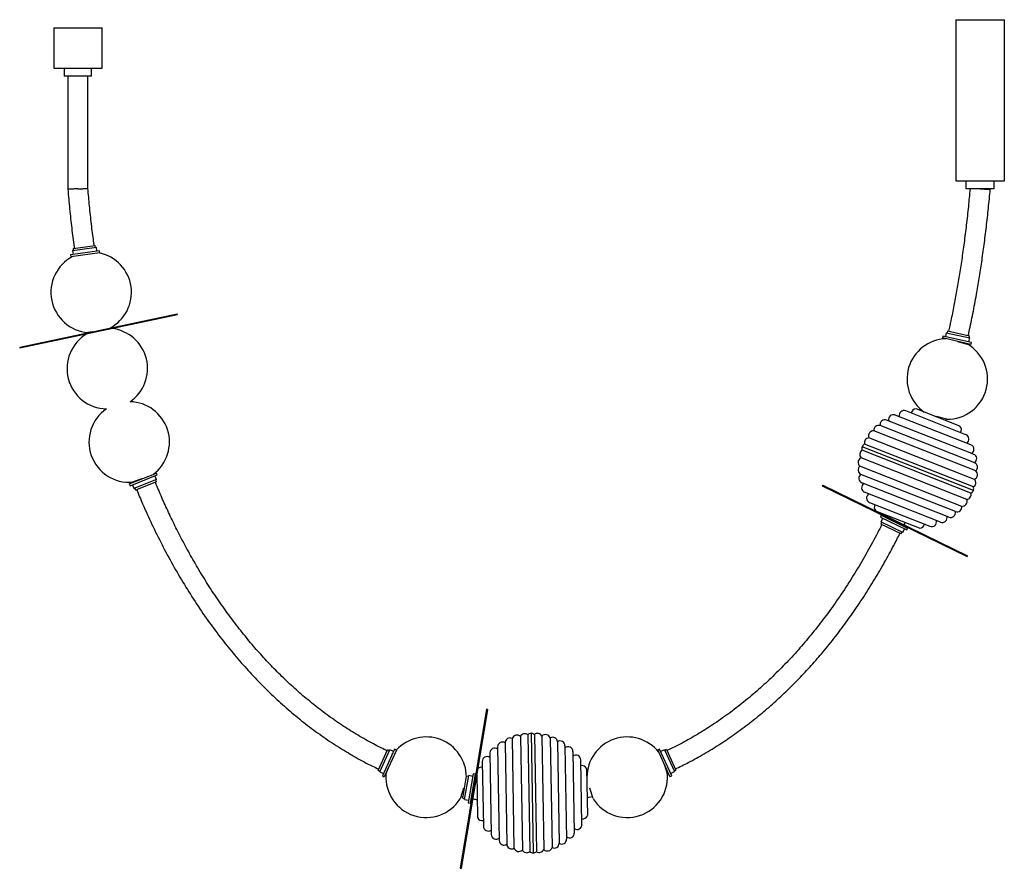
# Paper-space layout '_Frontal' of a CAD drawing. Header units: millimetres. Extents: x -900 to 323, y -532 to 521.
import ezdxf

# ---------------------------------------------------------------- set-up
doc = ezdxf.new("R2010")
doc.units = ezdxf.units.MM

psp = doc.layouts.new('_Frontal')

# ---------------------------------------------------------------- linework, layer by layer
at = {"color": 7, "linetype": 'Continuous', "lineweight": 25}
for p, q in [((262.6, 520.9), (262.6, 320.9)), ((262.6, 520.9), (322.6, 520.9)), ((322.6, 320.9), (322.6, 520.9)), ((-857.4, 510.9), (-857.4, 460.9)), ((-857.4, 510.9), (-797.4, 510.9)), ((-797.4, 460.9), (-797.4, 510.9)), ((-857.4, 460.9), (-797.4, 460.9)), ((-844.4, 460.9), (-844.4, 450.9)), ((-810.4, 450.9), (-810.4, 460.9)), ((-810.4, 450.9), (-844.4, 450.9)), ((-839.9, 450.9), (-839.9, 310.4)), ((-814.9, 311.4), (-814.9, 450.9)), ((262.6, 320.9), (322.6, 320.9)), ((275, 320.9), (275, 310.9)), ((310.1, 310.9), (310.1, 320.9)), ((310.1, 310.9), (275, 310.9)), ((305.1, 310.4), (305.1, 310.9)), ((-800.6, 233.9), (-836.6, 228.9)), ((-834.1, 234.3), (-804.4, 238.4)), ((-834.1, 234.3), (-833.4, 229.4)), ((-833.4, 236.9), (-805.8, 240.8)), ((-833.4, 236.9), (-833.1, 234.4)), ((-805.4, 238.3), (-805.8, 240.8)), ((-803.7, 233.5), (-804.4, 238.4)), ((-800.2, 231.4), (-800.6, 233.9)), ((-836.6, 228.9), (-836.2, 226.4)), ((-800.2, 231.4), (-836.2, 226.4)), ((-899.6, 114.3), (-704, 155.9)), ((-899.4, 113.4), (-703.8, 155)), ((-703.8, 155), (-704, 155.9)), ((252.1, 134.6), (251.5, 132.2)), ((252.1, 134.6), (279.3, 128.5)), ((-809.8, 133.4), (-814.9, 132.5)), ((246.3, 128.2), (245.7, 125.8)), ((281.2, 117.8), (245.7, 125.8)), ((281.8, 120.2), (246.3, 128.2)), ((250.5, 132.4), (249.4, 127.5)), ((250.5, 132.4), (279.8, 125.8)), ((278.7, 120.9), (279.8, 125.8)), ((278.8, 126), (279.3, 128.5)), ((-899.6, 114.3), (-899.4, 113.4)), ((264.6, 121.5), (276.5, 118.3)), ((275.5, 118.6), (275.6, 119.1)), ((281.2, 117.8), (281.8, 120.2)), ((267.3, 16.5), (213, 37.8)), ((281.2, -6.9), (186.9, 30.2)), ((274.9, 5.8), (200.2, 35.3)), ((251.2, 24.9), (238.6, 28.3)), ((249.6, 23.4), (250.2, 25.1)), ((285.8, -29.1), (168.5, 17.1)), ((284.5, -18.6), (176.5, 23.9)), ((285.7, -49.7), (154.5, 1.9)), ((287.2, -39.2), (160.5, 10.6)), ((284.2, -63.5), (146.2, -9.1)), ((284.2, -59.1), (149.1, -5.9)), ((275.9, -74.5), (144.7, -22.9)), ((281.2, -66.7), (146.2, -13.5)), ((269.8, -83.2), (143.2, -33.4)), ((-763.6, -55.4), (-729.9, -41.8)), ((-762.7, -57.7), (-729, -44.1)), ((-730, -49.9), (-731.9, -45.3)), ((-729, -44.1), (-729.9, -41.8)), ((261.9, -89.7), (144.6, -43.5)), ((-763.6, -55.4), (-762.7, -57.7)), ((-759.7, -56.5), (-757.8, -61.2)), ((-748.3, -49.2), (-759.6, -53.1)), ((-758.5, -52.8), (-758.3, -53.3)), ((-730, -49.9), (-757.8, -61.2)), ((-756.9, -60.8), (-756, -63.1)), ((-730, -52.6), (-756, -63.1)), ((-730, -52.6), (-731, -50.3)), ((97.1, -57), (96.6, -57.9)), ((96.6, -57.9), (276.5, -145.3)), ((97.1, -57), (276.9, -144.4)), ((253.8, -96.4), (145.9, -54)), ((243.4, -102.8), (149.2, -65.7)), ((155.4, -78.4), (230.2, -107.8)), ((217.4, -110.4), (163, -89)), ((169.9, -94.3), (168.8, -96.5)), ((168.8, -96.5), (201.5, -112.5)), ((169.9, -94.3), (202.6, -110.3)), ((175.2, -96.1), (174.9, -96.7)), ((176.2, -94.2), (175.7, -95.2)), ((170.4, -102.9), (169.3, -105.1)), ((194.4, -117.4), (169.3, -105.1)), ((171.7, -97.9), (169.5, -102.4)), ((196.4, -115.6), (169.5, -102.4)), ((197.4, -107.8), (197.8, -107.1)), ((198.2, -106.2), (199.5, -103.4)), ((194.4, -117.4), (195.5, -115.2)), ((196.4, -115.6), (198.6, -111.1)), ((201.5, -112.5), (202.6, -110.3)), ((276.5, -145.3), (276.9, -144.4)), ((-320, -335), (-352.8, -532.3)), ((-319, -335.2), (-351.8, -532.5)), ((-319, -335.2), (-320, -335)), ((-268.9, -366.5), (-266.4, -511.7)), ((-264.9, -364.9), (-262.3, -513.2)), ((-260.8, -366.4), (-258.3, -511.6)), ((-297.2, -376.6), (-295.1, -502.6)), ((-288.4, -371.4), (-286.1, -507.5)), ((-278.1, -368.8), (-275.7, -509.8)), ((-251.5, -368.4), (-249, -509.3)), ((-241.1, -370.6), (-238.8, -506.7)), ((-232.1, -375.5), (-230, -501.5)), ((-454.5, -410.9), (-442.9, -385.4)), ((-452.7, -412.8), (-440.2, -385.5)), ((-434.4, -384.7), (-449.4, -417.8)), ((-432.1, -385.7), (-447.2, -418.8)), ((-440.7, -386.5), (-442.9, -385.4)), ((-435.7, -387.6), (-440.2, -385.5)), ((-436.7, -389.8), (-437, -389.7)), ((-432.1, -385.7), (-434.4, -384.7)), ((-316, -389.3), (-314.3, -490.6)), ((-306.4, -381.8), (-304.4, -497.8)), ((-222.8, -380.3), (-220.8, -496.3)), ((-212.9, -387.5), (-211.2, -488.8)), ((-105.3, -384.4), (-107.6, -385.4)), ((-92.5, -418.5), (-107.6, -385.4)), ((-90.2, -417.5), (-105.3, -384.4)), ((-99.4, -385.2), (-104, -387.3)), ((-99.4, -385.2), (-87, -412.5)), ((-96.7, -385.1), (-99, -386.2)), ((-96.7, -385.1), (-85.2, -410.6)), ((-325.4, -399.9), (-324, -480.3)), ((-201.8, -478.2), (-203.2, -397.8)), ((-99.8, -403.3), (-95.5, -416.5)), ((-454.5, -410.9), (-452.2, -411.9)), ((-452.7, -412.8), (-448.1, -414.9)), ((-445, -416.5), (-442.4, -408.3)), ((-444.8, -413.6), (-444.2, -413.9)), ((-336.8, -415.2), (-343.1, -451)), ((-334.3, -415.6), (-336.8, -415.2)), ((-332.2, -414.4), (-331.3, -469.4)), ((-195.9, -408.7), (-194.9, -467.1)), ((-96.4, -413.9), (-94.9, -413.3)), ((-91.6, -414.6), (-87, -412.5)), ((-87.4, -411.6), (-85.2, -410.6)), ((-449.4, -417.8), (-447.2, -418.8)), ((-349.7, -445.5), (-344.9, -418)), ((-347.4, -447), (-342.3, -417.4)), ((-342.4, -418.4), (-344.9, -418)), ((-337.3, -418.3), (-342.3, -417.4)), ((-334.3, -415.6), (-340.6, -451.4)), ((-332.1, -421.6), (-333.4, -421.4)), ((-195.3, -419.2), (-195.8, -419.2)), ((-92.5, -418.5), (-90.2, -417.5)), ((-348.6, -432.9), (-352.8, -446.1)), ((-187.7, -446), (-192, -432.8)), ((-352, -443.4), (-349.4, -443.9)), ((-349.7, -445.5), (-347.3, -446)), ((-347.4, -447), (-342.5, -447.8)), ((-343.1, -451), (-340.6, -451.4)), ((-339.6, -445.7), (-338.4, -445.9)), ((-195.3, -444.7), (-188.6, -443.3)), ((-352.8, -532.3), (-351.8, -532.5))]:
    psp.add_line(p, q, dxfattribs=at)
for centre, radius, start, end in [((-810.9, 182.4), 50, 117.4251, 265.4033), ((-810.9, 182.4), 50, 297.8143, 78.3239), ((-790.9, 87.9), 50, 304.4473, 83.6621), ((-790.9, 87.9), 50, 120.349, 268.7485), ((251.8, 74.9), 50, 91.9953, 235.2403), ((251.8, 74.9), 50, 269.3241, 60.3691), ((-763.7, -3.3), 50, 124.4473, 274.6317), ((-763.7, -3.3), 50, 306.9124, 88.7485), ((212.9, 31.8), 6, 89.3795, 173.2312), ((184.8, 24.7), 5.94, 68.5176, 198.3385), ((198, 29.7), 6, 68.5176, 194.3702), ((166.5, 11.4), 6, 70.8513, 187.4376), ((174.3, 18.3), 6, 68.5176, 191.5593), ((263.3, 12), 6, 323.8039, 47.6556), ((155, -4.2), 6.16, 95.1214, 196.3348), ((160.4, 4.3), 6.36, 88.7899, 201.6249), ((272.7, 0.3), 6, 302.6649, 68.5176), ((151.7, -11.3), 6, 158.5248, 201.1798), ((151.7, -11.3), 6, 115.8554, 158.5103), ((279, -12.4), 5.94, 298.6966, 68.5176), ((147.4, -28.6), 6.36, 115.4102, 228.2452), ((149.3, -18.8), 6.16, 120.7004, 221.9137), ((282.3, -24.2), 6, 305.4758, 68.5176), ((147, -38), 6, 129.5975, 246.1838), ((283.3, -34.6), 6, 309.5975, 66.1838), ((148.1, -48.4), 6, 125.4758, 248.5176), ((282.9, -43.9), 6.36, 295.4102, 48.2452), ((151.3, -60.2), 5.94, 118.6966, 248.5176), ((281.1, -53.8), 6.16, 300.7004, 41.9137), ((278.6, -61.3), 6, 338.5248, 21.1798), ((157.6, -72.8), 6, 122.6649, 248.5176), ((275.3, -68.4), 6.16, 275.1214, 16.3348), ((278.6, -61.3), 6, 295.8554, 338.5103), ((167.1, -84.6), 6, 143.8039, 227.6556), ((263.9, -84), 6, 250.8513, 7.4376), ((270, -76.9), 6.36, 268.7899, 21.6249), ((245.6, -97.3), 5.94, 248.5176, 18.3385), ((256, -90.9), 6, 248.5176, 11.5593), ((217.5, -104.4), 6, 269.3795, 353.2312), ((232.4, -102.3), 6, 248.5176, 14.3702), ((-272.6, -371.5), 6.16, 53.1617, 154.375), ((-264.8, -370.9), 6, 90.9861, 133.6411), ((-264.8, -370.9), 6, 48.3166, 90.9716), ((-256.9, -371.2), 6.16, 27.5827, 128.796), ((-247, -372.9), 6.36, 21.2512, 134.0862), ((-395.1, -419.4), 50, 0.2132, 137.8107), ((-300.4, -381.7), 6, 57.9371, 180.9789), ((-291.2, -376.7), 6, 62.0588, 178.6451), ((-282.4, -373.5), 6.36, 47.8715, 160.7065), ((-238.1, -375.8), 6, 3.3126, 119.8989), ((-228.8, -380.4), 6, 0.9789, 124.0206), ((-145.5, -419.4), 50, 38.3018, 179.9654), ((-310.1, -389.2), 5.94, 51.1579, 180.9789), ((-218.8, -387.6), 5.94, 0.9789, 130.7998), ((-319.4, -399.8), 6, 55.1262, 180.9789), ((-209.2, -397.9), 6, 0.9789, 126.8315), ((-326.6, -413.1), 6, 76.2652, 142.269), ((-201.5, -410.9), 6, 21.8408, 105.6925), ((-395.1, -419.4), 50, 176.6495, 327.6945), ((-145.5, -419.4), 50, 212.2373, 3.2822), ((-325.7, -467.2), 6, 201.8408, 285.6925), ((-200.6, -465.1), 6, 256.2652, 340.1169), ((-318, -480.2), 6, 180.9789, 306.8315), ((-217.1, -488.9), 5.94, 231.1579, 0.9789), ((-207.8, -478.3), 6, 235.1262, 0.9789), ((-308.4, -490.5), 5.94, 180.9789, 310.7998), ((-298.4, -497.7), 6, 180.9789, 304.0206), ((-226.8, -496.4), 6, 237.9371, 0.9789), ((-289.1, -502.3), 6, 183.3126, 299.8989), ((-280.2, -505.2), 6.36, 201.2512, 314.0862), ((-270.3, -506.9), 6.16, 207.5827, 308.796), ((-262.4, -507.2), 6, 228.3166, 270.9716), ((-262.4, -507.2), 6, 270.9861, 313.6411), ((-254.6, -506.6), 6.16, 233.1617, 334.375), ((-244.8, -504.6), 6.36, 227.8715, 340.7065), ((-236, -501.4), 6, 242.0588, 358.6451)]:
    psp.add_arc(centre, radius, start, end, dxfattribs=at)
for points, knots in [([(-827.4, 310.9), (-827.5, 310.9), (-827.9, 310.9), (-829, 310.8), (-830.7, 310.8), (-832.7, 310.7), (-834.6, 310.6), (-836.2, 310.5), (-837.6, 310.5), (-838.7, 310.4), (-839.5, 310.4), (-839.9, 310.4), (-839.9, 310.4), (-839.9, 310.4)], [0, 0, 0, 0, 0.003898, 0.063099, 0.168995, 0.277956, 0.383853, 0.49282, 0.598546, 0.707334, 0.813038, 0.921806, 1, 1, 1, 1]), ([(-839.9, 310.4), (-839.2, 302.2), (-837.8, 286.1), (-835.1, 262.3), (-833.2, 246), (-832, 237.8), (-831.9, 237.1)], [0, 0, 0, 0, 0.332791, 0.660462, 0.973301, 1, 1, 1, 1]), ([(-827.4, 310.9), (-827.4, 310.9), (-827, 310.9), (-825.9, 311), (-824.1, 311), (-822.1, 311.1), (-820.3, 311.2), (-818.7, 311.3), (-817.3, 311.3), (-816.2, 311.4), (-815.4, 311.4), (-815, 311.4), (-815, 311.4), (-815, 311.4)], [0, 0, 0, 0, 0.003898, 0.063096, 0.168988, 0.277947, 0.38384, 0.492803, 0.598526, 0.707309, 0.813008, 0.921771, 1, 1, 1, 1]), ([(-807.2, 240.6), (-807.4, 242.2), (-808.6, 251), (-810.6, 267.4), (-813, 289.4), (-814.3, 304.2), (-814.9, 311.4)], [0, 0, 0, 0, 0.068439, 0.374949, 0.693751, 1, 1, 1, 1]), ([(280, 310.9), (279.3, 303.6), (278, 288.6), (275.5, 266.3), (272.7, 244.3), (269.8, 223.3), (266.7, 203.3), (263.4, 184.3), (260, 165.7), (256.7, 149.1), (254.4, 138.6), (253.4, 134.3)], [0, 0, 0, 0, 0.122739, 0.252746, 0.376924, 0.495468, 0.60856, 0.716376, 0.819081, 0.926339, 1, 1, 1, 1]), ([(277.8, 128.8), (278.2, 130.5), (280.2, 139.6), (283.7, 156.6), (287.8, 178.6), (291.4, 199.9), (294.6, 220.4), (297.6, 241.7), (300.4, 264), (302.9, 287), (304.4, 302.5), (305.1, 310.4)], [0, 0, 0, 0, 0.027593, 0.152435, 0.284053, 0.392391, 0.505207, 0.622642, 0.744842, 0.871962, 1, 1, 1, 1]), ([(292.6, 310.9), (292.6, 310.9), (293, 310.9), (294.1, 310.8), (295.9, 310.8), (297.9, 310.7), (299.7, 310.6), (301.3, 310.5), (302.7, 310.5), (303.8, 310.4), (304.6, 310.4), (305, 310.4), (305, 310.4), (305, 310.4)], [0, 0, 0, 0, 0.003868, 0.063127, 0.169024, 0.277987, 0.383885, 0.492853, 0.598576, 0.70736, 0.813059, 0.921822, 1, 1, 1, 1]), ([(-443.5, -386.6), (-448.4, -384.2), (-459.9, -378.7), (-477.3, -368.9), (-495.8, -357.5), (-513.8, -345.2), (-531.2, -332.1), (-548.1, -318.3), (-564.3, -303.8), (-580, -288.7), (-595.1, -272.9), (-609.6, -256.7), (-624, -239.2), (-638.4, -220.5), (-652.6, -200.6), (-666, -180.3), (-678.6, -159.7), (-690.2, -139.4), (-700.7, -119.6), (-710.4, -100.3), (-719.1, -81.6), (-725.9, -66.1), (-729.9, -56.7), (-731.3, -53.3), (-731.4, -53.2)], [0, 0, 0, 0, 0.036427, 0.084698, 0.13298, 0.181302, 0.229657, 0.278004, 0.326351, 0.374702, 0.423057, 0.471426, 0.519826, 0.574057, 0.628292, 0.682501, 0.736333, 0.78862, 0.838256, 0.886063, 0.931914, 0.97569, 0.998832, 1, 1, 1, 1]), ([(-754.5, -62.5), (-752, -68.4), (-746, -82.9), (-735.5, -105.7), (-723.1, -130.9), (-709.7, -155.9), (-695.4, -180.4), (-680.2, -204.4), (-664.7, -226.9), (-648.9, -248), (-632.9, -267.8), (-616.2, -286.9), (-598.7, -305.3), (-580.6, -322.9), (-561.8, -339.5), (-542.4, -355.2), (-522.3, -369.9), (-502.1, -383.2), (-481.9, -395.1), (-466, -403.7), (-456.5, -408.1), (-453.8, -409.3)], [0, 0, 0, 0, 0.040757, 0.100203, 0.160321, 0.220705, 0.281125, 0.341546, 0.401937, 0.456011, 0.51009, 0.564174, 0.618257, 0.672336, 0.725439, 0.778508, 0.831561, 0.884626, 0.932906, 0.981149, 1, 1, 1, 1]), ([(170.5, -105.7), (169.3, -108.1), (164.2, -118.6), (154.2, -136.9), (140.6, -160.5), (126.1, -183.7), (111.2, -205.4), (96.1, -225.9), (80.9, -245), (65, -263.5), (48.3, -281.4), (31, -298.4), (13.1, -314.6), (-5.4, -329.9), (-24.5, -344.3), (-43.8, -357.4), (-63, -369.1), (-80.2, -378.7), (-91.5, -384.1), (-96.2, -386.3)], [0, 0, 0, 0, 0.020019, 0.089203, 0.158446, 0.227696, 0.29691, 0.358867, 0.420832, 0.482809, 0.54478, 0.606734, 0.66756, 0.728359, 0.789141, 0.849926, 0.90521, 0.960457, 1, 1, 1, 1]), ([(-85.8, -409.1), (-80.4, -406.5), (-68.2, -400.6), (-49.8, -390.4), (-30.5, -378.5), (-11.7, -365.8), (6.5, -352.3), (24.1, -338), (41.2, -323.1), (57.6, -307.4), (73.4, -291.2), (88.7, -274.4), (103.9, -256.4), (119, -237.1), (134, -216.5), (148.2, -195.4), (161.6, -174.1), (173.9, -152.9), (184.4, -133.8), (190.4, -121.8), (193, -116.7)], [0, 0, 0, 0, 0.043558, 0.098606, 0.153652, 0.20873, 0.263852, 0.318965, 0.374073, 0.429185, 0.484302, 0.539428, 0.594572, 0.656348, 0.71813, 0.779898, 0.841524, 0.901665, 0.9588, 1, 1, 1, 1]), ([(-334.4, -421.3), (-334.6, -421.3), (-334.9, -421.2), (-335.3, -421.2), (-335.3, -421.2)], [0, 0, 0, 0, 0.8459559, 1, 1, 1, 1]), ([(-337.5, -446), (-336, -446.3), (-334.1, -446.7), (-332.1, -447), (-331.6, -447)], [0, 0, 0, 0, 0.7646216, 1, 1, 1, 1])]:
    psp.add_open_spline(points, degree=3, knots=knots, dxfattribs=at)

doc.saveas('drawing.dxf')
